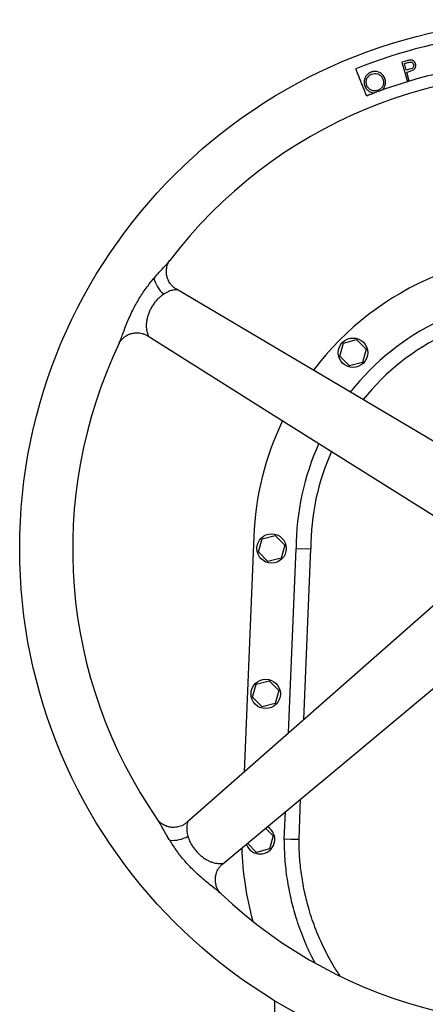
# Model space of a CAD drawing. Extents: x 881 to 5487, y -2816 to 411.
# Tile 2 of 11: x 881 to 1157, y -2282 to -1611. Entities that reach past the tile are written whole.
import ezdxf

# ---------------------------------------------------------------- set-up
doc = ezdxf.new("R2010")
doc.units = 0
doc.layers.get('0').update_dxf_attribs({"linetype": 'CONTINUOUS'})

msp = doc.modelspace()

# ---------------------------------------------------------------- linework, layer by layer
at = {"color": 7, "linetype": 'CONTINUOUS'}
for p, q in [((1143.96, -1639.48), (1141.3, -1640.23)), ((1141.3, -1640.23), (1145.04, -1653.54)), ((1143, -1641.15), (1145.35, -1640.49)), ((1144.27, -1645.69), (1143, -1641.15)), ((1146.54, -1645.08), (1144.27, -1645.69)), ((1144.64, -1647), (1145.59, -1646.73)), ((1146.37, -1653.14), (1144.64, -1647)), ((1101.56, -1831.45), (1110.5, -1829.12)), ((1110.5, -1829.12), (1116.99, -1835.7)), ((1099.11, -1840.36), (1101.56, -1831.45)), ((1116.99, -1835.7), (1114.54, -1844.61)), ((1105.6, -1846.94), (1099.11, -1840.36)), ((1114.54, -1844.61), (1105.6, -1846.94)), ((1040.5, -1963.2), (1034.02, -2123.57)), ((1046.2, -1964.74), (1055.14, -1962.41)), ((1055.14, -1962.41), (1061.62, -1968.99)), ((1043.75, -1973.65), (1046.2, -1964.74)), ((1061.62, -1968.99), (1059.17, -1977.9)), ((1050.23, -1980.23), (1043.75, -1973.65)), ((1064.26, -2096.93), (1069.34, -1971.32)), ((1069.34, -1971.32), (1079.34, -1971.52)), ((1074.64, -2087.79), (1079.34, -1971.52)), ((1059.17, -1977.9), (1050.23, -1980.23)), ((1039.74, -2072.65), (1042.19, -2063.74)), ((1042.19, -2063.74), (1051.13, -2061.41)), ((1051.13, -2061.41), (1057.62, -2067.99)), ((1057.62, -2067.99), (1055.17, -2076.9)), ((1046.23, -2079.23), (1039.74, -2072.65)), ((1055.17, -2076.9), (1046.23, -2079.23)), ((1071.34, -2169.52), (1072.46, -2141.82)), ((1061.34, -2169.32), (1062.1, -2150.46)), ((1048.59, -2161.73), (1053.78, -2166.99)), ((1053.78, -2166.99), (1051.33, -2175.9)), ((1042.39, -2178.23), (1036.26, -2172.01)), ((1051.33, -2175.9), (1042.39, -2178.23)), ((1054.84, -2291.4), (1054.84, -2279.24))]:
    msp.add_line(p, q, dxfattribs=at)
at = {"color": 7, "linetype": 'CONTINUOUS', "flags": 128}
for points in [[(1187.64, -1913.07), (1099.2, -1860.7), (987.97, -1794.84)], [(968.56, -1826.64), (1056.29, -1881.82), (1164.99, -1950.19)], [(1169.35, -2004.39), (1092.21, -2072.32), (995.2, -2157.75)], [(1019.45, -2186.04), (1099.04, -2119.65), (1197.65, -2037.4)], [(1071.34, -2169.52), (1065.74, -2169.41), (1061.34, -2169.32)]]:
    msp.add_lwpolyline(points, dxfattribs=at)
at = {"color": 7, "linetype": 'CONTINUOUS'}
for centre, radius in [((1241.34, -1971.32), 360), ((1108.05, -1838.03), 10), ((1052.68, -1971.32), 10), ((1048.68, -2070.32), 10)]:
    msp.add_circle(centre, radius, dxfattribs=at)
for centre, radius, start, end in [((1241.34, -1971.32), 351.95, 95.95105, 111.91817), ((1241.34, -1971.32), 324, 82.45057, 142.7475), ((1241.34, -1971.32), 332.05, 103.01291, 106.61978), ((1241.34, -1971.32), 332.05, 106.85896, 109.97518), ((1241.34, -1971.32), 332.05, 106.61978, 106.85896), ((1241.34, -1971.32), 332.05, 110.9381, 111.91817), ((1241.34, -1971.32), 332.05, 109.97518, 110.9381), ((1241.34, -1971.32), 201, 82.3375, 142.86121), ((994.96, -1781.62), 23.03, 194.45014, 226.42466), ((1241.34, -1971.32), 172, 90, 141.76363), ((1241.34, -1971.32), 162, 90, 141.28367), ((1241.34, -1971.32), 324, 154.44923, 214.74685), ((1241.34, -1971.32), 201, 154.33681, 177.68439), ((1241.34, -1971.32), 172, 155.44245, 180), ((1241.34, -1971.32), 162, 155.91732, 180.07142), ((1044.84, -2169.32), 10, 270, 59.88216), ((984.79, -2147.02), 23.03, 266.44991, 298.42486), ((1241.34, -2169.32), 209, 181.59509, 195.48081), ((1044.84, -2169.32), 10, 199.43046, 270), ((1241.34, -1971.32), 324, 226.44968, 286.74688)]:
    msp.add_arc(centre, radius, start, end, dxfattribs=at)
for points, knots in [([(1147.1, -1638.81), (1146.57, -1638.89), (1145.78, -1639), (1144.74, -1639.26), (1144.22, -1639.41), (1143.96, -1639.48)], [0, 0, 0, 0, 0.4964, 0.748141, 1, 1, 1, 1]), ([(1145.35, -1640.49), (1145.68, -1640.4), (1146.32, -1640.22), (1147.23, -1640.11), (1148.02, -1640.31), (1148.62, -1640.72), (1149.05, -1641.25), (1149.2, -1641.66), (1149.26, -1641.83)], [0, 0, 0, 0, 0.214962, 0.427507, 0.575911, 0.724038, 0.885931, 1, 1, 1, 1]), ([(1149.26, -1641.83), (1149.31, -1642.11), (1149.4, -1642.64), (1149.2, -1643.41), (1148.8, -1644.03), (1147.92, -1644.68), (1147.12, -1644.92), (1146.54, -1645.08)], [0, 0, 0, 0, 0.178697, 0.330948, 0.483547, 0.629829, 1, 1, 1, 1]), ([(1150.64, -1641.44), (1150.46, -1640.97), (1150.16, -1640.17), (1149.24, -1639.35), (1148.23, -1638.87), (1147.49, -1638.83), (1147.1, -1638.81)], [0, 0, 0, 0, 0.308961, 0.533943, 0.757926, 1, 1, 1, 1]), ([(1148.93, -1645.56), (1149.33, -1645.28), (1150.03, -1644.81), (1150.64, -1643.76), (1150.88, -1642.63), (1150.72, -1641.86), (1150.64, -1641.44)], [0, 0, 0, 0, 0.299936, 0.518146, 0.736485, 1, 1, 1, 1]), ([(1117.39, -1663.27), (1117.06, -1662.46), (1116.41, -1660.85), (1115.33, -1658.16), (1114.21, -1655.38), (1113.07, -1652.55), (1111.96, -1649.77), (1110.9, -1647.14), (1110.27, -1645.57), (1109.96, -1644.81)], [0, 0, 0, 0, 0.144004, 0.288005, 0.432007, 0.576009, 0.720013, 0.864014, 1, 1, 1, 1]), ([(1120.33, -1647.04), (1119.55, -1647.42), (1118.01, -1648.17), (1116.39, -1650.19), (1115.58, -1652.54), (1115.53, -1654.7), (1115.91, -1655.95), (1116.05, -1656.43)], [0, 0, 0, 0, 0.226306, 0.444754, 0.657773, 0.870172, 1, 1, 1, 1]), ([(1117.41, -1655.93), (1117.22, -1655.16), (1116.84, -1653.67), (1117.37, -1651.47), (1118.52, -1649.73), (1119.79, -1648.73), (1120.64, -1648.39), (1120.86, -1648.3)], [0, 0, 0, 0, 0.254157, 0.491345, 0.704631, 0.922526, 1, 1, 1, 1]), ([(1129.78, -1651.36), (1129.58, -1650.89), (1129.17, -1649.96), (1128.02, -1648.41), (1126.16, -1647.13), (1123.71, -1646.43), (1121.73, -1646.58), (1120.65, -1646.94), (1120.33, -1647.04)], [0, 0, 0, 0, 0.132624, 0.264691, 0.495908, 0.704293, 0.913809, 1, 1, 1, 1]), ([(1120.86, -1648.3), (1121.52, -1648.13), (1122.84, -1647.8), (1124.93, -1648.18), (1126.71, -1649.17), (1127.88, -1650.52), (1128.28, -1651.48), (1128.44, -1651.85)], [0, 0, 0, 0, 0.218612, 0.436927, 0.665721, 0.869152, 1, 1, 1, 1]), ([(1145.59, -1646.73), (1146.07, -1646.59), (1146.88, -1646.35), (1148, -1645.99), (1148.62, -1645.7), (1148.93, -1645.56)], [0, 0, 0, 0, 0.423811, 0.711109, 1, 1, 1, 1]), ([(1128.44, -1651.85), (1128.63, -1652.62), (1129.02, -1654.12), (1128.49, -1656.3), (1127.34, -1658.01), (1126.06, -1659), (1125.19, -1659.36), (1124.92, -1659.46)], [0, 0, 0, 0, 0.252962, 0.491277, 0.695967, 0.908853, 1, 1, 1, 1]), ([(1127.91, -1659.25), (1128.42, -1658.67), (1129.45, -1657.5), (1130.27, -1655.18), (1130.31, -1653.04), (1129.92, -1651.79), (1129.78, -1651.36)], [0, 0, 0, 0, 0.26872, 0.541987, 0.843957, 1, 1, 1, 1]), ([(1116.05, -1656.43), (1116.25, -1656.89), (1116.65, -1657.8), (1117.78, -1659.3), (1119.61, -1660.55), (1121.44, -1661.14), (1122.46, -1661.19), (1122.68, -1661.2)], [0, 0, 0, 0, 0.173259, 0.345774, 0.644149, 0.926314, 1, 1, 1, 1]), ([(1124.92, -1659.46), (1124.19, -1659.65), (1122.76, -1660.02), (1120.66, -1659.47), (1118.91, -1658.41), (1117.89, -1657.1), (1117.52, -1656.2), (1117.41, -1655.93)], [0, 0, 0, 0, 0.244213, 0.475116, 0.683355, 0.905571, 1, 1, 1, 1]), ([(972.66, -1787.37), (973.31, -1786.61), (974.6, -1785.1), (976.53, -1782.94), (978.13, -1781.18), (979.38, -1779.82), (980.29, -1778.83), (981.33, -1777.68), (982.45, -1776.44), (983.13, -1775.59), (983.44, -1775.19)], [0, 0, 0, 0, 0.168948, 0.337077, 0.500834, 0.588374, 0.671313, 0.749836, 0.88294, 1, 1, 1, 1]), ([(987.97, -1794.84), (987.36, -1794.44), (986.18, -1793.66), (984.69, -1792.2), (983.53, -1790.71), (982.62, -1789.16), (981.98, -1787.69), (981.54, -1786.28), (981.27, -1785.01), (981.13, -1783.78), (981.08, -1782.43), (981.18, -1781.01), (981.46, -1779.47), (981.93, -1777.92), (982.62, -1776.39), (983.14, -1775.63), (983.42, -1775.23)], [0, 0, 0, 0, 0.094027, 0.182341, 0.262335, 0.332015, 0.406648, 0.463384, 0.517153, 0.569066, 0.6198, 0.687061, 0.751803, 0.826921, 0.910296, 1, 1, 1, 1]), ([(949.01, -1831.6), (949.22, -1831.13), (949.65, -1830.18), (950.31, -1828.48), (951.25, -1825.94), (952.53, -1822.44), (954.24, -1818.03), (956.13, -1813.54), (958.76, -1807.95), (962.37, -1801.38), (967.22, -1794.06), (970.85, -1789.6), (972.66, -1787.37)], [0, 0, 0, 0, 0.040329, 0.082393, 0.124995, 0.216661, 0.311326, 0.406155, 0.500233, 0.666763, 0.833596, 1, 1, 1, 1]), ([(987.97, -1794.84), (988.03, -1794.88), (988.15, -1794.96), (988.16, -1795.05), (988.03, -1795.12), (987.43, -1795.23), (985.6, -1795.38), (982.56, -1796.21), (980.31, -1797.57), (979.09, -1798.31)], [0, 0, 0, 0, 0.034911, 0.069298, 0.106276, 0.14825, 0.368762, 0.658035, 1, 1, 1, 1]), ([(979.09, -1798.31), (978.42, -1798.8), (977.06, -1799.79), (975.13, -1801.62), (973.3, -1803.71), (971.65, -1806.03), (970.23, -1808.51), (969.1, -1811.07), (968.25, -1813.64), (967.69, -1816.15), (967.41, -1818.53), (967.4, -1820.69), (967.61, -1822.57), (967.98, -1824.14), (968.39, -1825.37), (968.7, -1826.14), (968.83, -1826.54), (968.84, -1826.7), (968.76, -1826.75), (968.63, -1826.68), (968.56, -1826.64)], [0, 0, 0, 0, 0.071882, 0.145764, 0.22164, 0.298794, 0.376059, 0.452085, 0.526673, 0.599795, 0.670032, 0.7364, 0.797776, 0.852927, 0.901491, 0.941578, 0.958304, 0.972962, 0.986509, 1, 1, 1, 1]), ([(949.01, -1831.59), (949.17, -1831.3), (949.47, -1830.72), (950.38, -1829.42), (951.8, -1827.91), (953.81, -1826.45), (955.95, -1825.41), (958.35, -1824.7), (961.29, -1824.38), (964.16, -1824.74), (966.7, -1825.58), (967.93, -1826.28), (968.56, -1826.64)], [0, 0, 0, 0, 0.067173, 0.131247, 0.247994, 0.350296, 0.450698, 0.548275, 0.663244, 0.817926, 0.906714, 1, 1, 1, 1]), ([(983.37, -2170), (982.85, -2169.15), (981.81, -2167.46), (980.35, -2164.96), (979.17, -2162.89), (978.26, -2161.28), (977.6, -2160.11), (976.83, -2158.76), (975.99, -2157.32), (975.39, -2156.41), (975.11, -2155.98)], [0, 0, 0, 0, 0.16895, 0.337079, 0.500833, 0.588375, 0.671311, 0.749837, 0.882939, 1, 1, 1, 1]), ([(995.2, -2157.75), (994.63, -2158.21), (993.53, -2159.09), (991.68, -2160.05), (989.9, -2160.7), (988.15, -2161.09), (986.55, -2161.24), (985.07, -2161.22), (983.78, -2161.09), (982.56, -2160.84), (981.27, -2160.47), (979.95, -2159.94), (978.57, -2159.19), (977.24, -2158.27), (976, -2157.14), (975.44, -2156.41), (975.14, -2156.02)], [0, 0, 0, 0, 0.094029, 0.182343, 0.262339, 0.332016, 0.406649, 0.463386, 0.517156, 0.569066, 0.619801, 0.68706, 0.751804, 0.826922, 0.910296, 1, 1, 1, 1]), ([(995.2, -2157.75), (995.26, -2157.71), (995.37, -2157.62), (995.46, -2157.64), (995.48, -2157.78), (995.4, -2158.39), (994.98, -2160.17), (994.83, -2163.32), (995.43, -2165.88), (995.75, -2167.27)], [0, 0, 0, 0, 0.034909, 0.069296, 0.106275, 0.148249, 0.368762, 0.658037, 1, 1, 1, 1]), ([(1018.12, -2206.16), (1017.74, -2205.82), (1016.97, -2205.12), (1015.55, -2203.97), (1013.43, -2202.29), (1010.5, -2199.99), (1006.83, -2197), (1003.15, -2193.81), (998.65, -2189.59), (993.51, -2184.13), (988.05, -2177.24), (984.93, -2172.41), (983.37, -2170)], [0, 0, 0, 0, 0.040329, 0.082392, 0.124995, 0.216661, 0.311327, 0.406154, 0.500233, 0.666763, 0.833597, 1, 1, 1, 1]), ([(995.75, -2167.27), (996.01, -2168.06), (996.54, -2169.66), (997.68, -2172.06), (999.1, -2174.44), (1000.8, -2176.73), (1002.72, -2178.84), (1004.81, -2180.72), (1006.99, -2182.32), (1009.2, -2183.63), (1011.37, -2184.62), (1013.42, -2185.3), (1015.28, -2185.68), (1016.89, -2185.82), (1018.19, -2185.8), (1019.02, -2185.75), (1019.43, -2185.75), (1019.59, -2185.79), (1019.61, -2185.88), (1019.5, -2185.99), (1019.45, -2186.04)], [0, 0, 0, 0, 0.071882, 0.145764, 0.221639, 0.298794, 0.376059, 0.452084, 0.526673, 0.599795, 0.670034, 0.7364, 0.797777, 0.852926, 0.901492, 0.941577, 0.958304, 0.972962, 0.98651, 1, 1, 1, 1]), ([(1082.4, -2253.56), (1081.89, -2252.68), (1078.88, -2247.39), (1074.45, -2237.13), (1069.42, -2223.37), (1065.77, -2209.73), (1063.24, -2196.39), (1061.64, -2182.89), (1061.44, -2173.84), (1061.34, -2169.32)], [0, 0, 0, 0, 0.034819, 0.208269, 0.381101, 0.535606, 0.690551, 0.845496, 1, 1, 1, 1]), ([(1099.22, -2262.34), (1097.62, -2259.92), (1093.38, -2253.5), (1087.67, -2242.38), (1082.01, -2229.18), (1077.81, -2216.39), (1074.82, -2204.21), (1072.84, -2192.74), (1071.58, -2181.15), (1071.42, -2173.4), (1071.34, -2169.52)], [0, 0, 0, 0, 0.088426, 0.234633, 0.38084, 0.526524, 0.644759, 0.763271, 0.881776, 1, 1, 1, 1]), ([(1018.12, -2206.16), (1017.88, -2205.92), (1017.42, -2205.45), (1016.47, -2204.19), (1015.48, -2202.37), (1014.71, -2200), (1014.38, -2197.65), (1014.45, -2195.15), (1015.05, -2192.26), (1016.28, -2189.64), (1017.87, -2187.48), (1018.91, -2186.53), (1019.45, -2186.04)], [0, 0, 0, 0, 0.067172, 0.131245, 0.247993, 0.350294, 0.450694, 0.548274, 0.663241, 0.817924, 0.906714, 1, 1, 1, 1])]:
    msp.add_open_spline(points, degree=3, knots=knots, dxfattribs=at)

doc.saveas('drawing.dxf')
